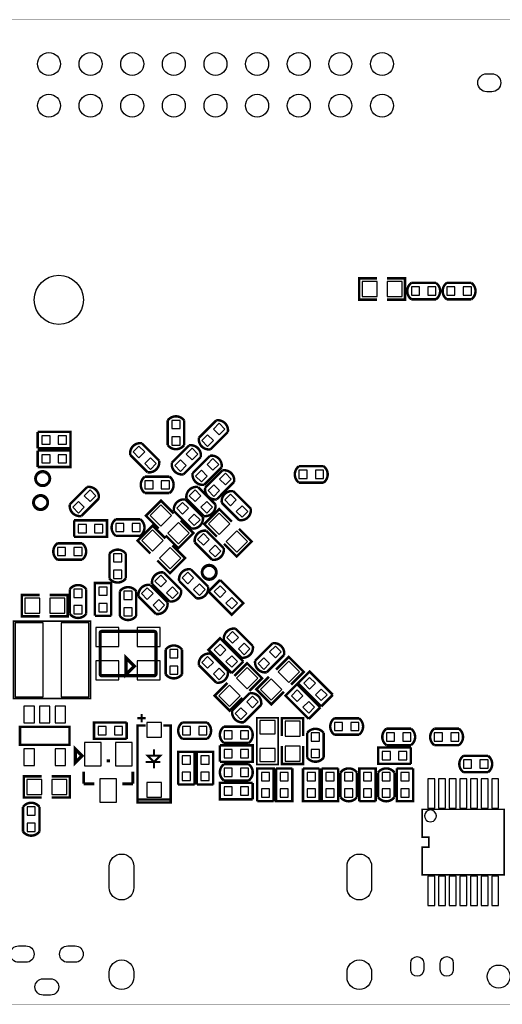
# Model space of a CAD drawing. Extents: x 393 to 4646, y 393 to 2756.
# Tile 3 of 5: x 1890 to 3049, y 393 to 2756. Entities that reach past the tile are written whole.
import ezdxf

# ---------------------------------------------------------------- set-up
doc = ezdxf.new("R2010")
doc.units = 0
doc.header["$MEASUREMENT"] = 0
for name, color, linetype in [('BG_OUTLINE', 254, 'CONTINUOUS'), ('PG_SILKSCREEN_BOTTOM', 171, 'CONTINUOUS'), ('PIN_BOTTOM', 173, 'CONTINUOUS')]:
    doc.layers.add(name, color=color, linetype=linetype)

msp = doc.modelspace()

# ---------------------------------------------------------------- linework, layer by layer
at = {"layer": 'BG_OUTLINE'}
msp.add_lwpolyline([(472.441, 393.701, 0.787, 0.787, 0), (4566.929, 393.701, 0.787, 0.787, 0.414214), (4645.669, 472.441, 0.787, 0.787, 0), (4645.669, 2677.165, 0.787, 0.787, 0.414216), (4566.929, 2755.906, 0.787, 0.787, 0), (472.441, 2755.906, 0.787, 0.787, 0.414215), (393.701, 2677.165, 0.787, 0.787, 0), (393.701, 472.441, 0.787, 0.787, 0.414214), (472.441, 393.701, 0.787, 0.787, 0)], format="xyseb", dxfattribs=at)
at = {"layer": 'PG_SILKSCREEN_BOTTOM'}
for points in [[(2748, 2084.5, 5.909, 5.909, 0), (2705, 2084.5, 5.909, 5.909, 0), (2705, 2135.5, 5.909, 5.909, 0), (2748, 2135.5, 5.909, 5.909, 0)], [(2772, 2084.5, 5.909, 5.909, 0), (2815, 2084.5, 5.909, 5.909, 0), (2815, 2135.5, 5.909, 5.909, 0), (2772, 2135.5, 5.909, 5.909, 0)], [(2830.468, 2124.681, 5.909, 5.909, 0.504935), (2830.468, 2085.319, 5.909, 5.909, 0)], [(2830.468, 2124.681, 5.909, 5.909, 0), (2889.531, 2124.681, 5.909, 5.909, 0)], [(2889.531, 2124.681, 5.909, 5.909, -0.503884), (2889.531, 2085.319, 5.909, 5.909, 0)], [(2915.468, 2124.681, 5.909, 5.909, 0.504935), (2915.468, 2085.319, 5.909, 5.909, 0)], [(2915.468, 2124.681, 5.909, 5.909, 0), (2974.531, 2124.681, 5.909, 5.909, 0)], [(2974.531, 2124.681, 5.909, 5.909, -0.503884), (2974.531, 2085.319, 5.909, 5.909, 0)], [(2889.531, 2085.319, 5.909, 5.909, 0), (2830.468, 2085.319, 5.909, 5.909, 0)], [(2974.531, 2085.319, 5.909, 5.909, 0), (2915.468, 2085.319, 5.909, 5.909, 0)], [(2245.319, 1794.531, 5.909, 5.909, -0.503897), (2284.682, 1794.531, 5.909, 5.909, 0)], [(2245.319, 1735.468, 5.909, 5.909, 0), (2245.319, 1794.531, 5.909, 5.909, 0)], [(2284.682, 1794.531, 5.909, 5.909, 0), (2284.682, 1735.468, 5.909, 5.909, 0)], [(2320.201, 1753.034, 5.909, 5.909, 0), (2361.965, 1794.798, 5.909, 5.909, 0)], [(2361.965, 1794.798, 5.909, 5.909, -0.503884), (2389.798, 1766.965, 5.909, 5.909, 0)], [(1933.13, 1727.819, 5.909, 5.909, 0), (1933.13, 1767.181, 5.909, 5.909, 0)], [(1933.13, 1767.181, 5.909, 5.909, 0), (2011.87, 1767.181, 5.909, 5.909, 0), (2011.87, 1727.819, 5.909, 5.909, 0), (1933.13, 1727.819, 5.909, 5.909, 0)], [(2320.201, 1753.034, 5.909, 5.909, 0.504928), (2348.034, 1725.201, 5.909, 5.909, 0)], [(2389.798, 1766.965, 5.909, 5.909, 0), (2348.034, 1725.201, 5.909, 5.909, 0)], [(1933.13, 1682.819, 5.909, 5.909, 0), (1933.13, 1722.181, 5.909, 5.909, 0)], [(1933.13, 1722.181, 5.909, 5.909, 0), (2011.87, 1722.181, 5.909, 5.909, 0), (2011.87, 1682.819, 5.909, 5.909, 0), (1933.13, 1682.819, 5.909, 5.909, 0)], [(2155.202, 1711.965, 5.909, 5.909, -0.503903), (2183.036, 1739.799, 5.909, 5.909, 0)], [(2183.036, 1739.799, 5.909, 5.909, 0), (2224.8, 1698.035, 5.909, 5.909, 0)], [(2245.319, 1735.468, 5.909, 5.909, 0.504947), (2284.682, 1735.468, 5.909, 5.909, 0)], [(2255.201, 1693.034, 5.909, 5.909, 0), (2296.965, 1734.798, 5.909, 5.909, 0)], [(2296.965, 1734.798, 5.909, 5.909, -0.503883), (2324.798, 1706.965, 5.909, 5.909, 0)], [(2196.966, 1670.201, 5.909, 5.909, 0), (2155.202, 1711.965, 5.909, 5.909, 0)], [(2324.798, 1706.965, 5.909, 5.909, 0), (2283.034, 1665.201, 5.909, 5.909, 0)], [(2305.202, 1668.035, 5.909, 5.909, 0), (2346.966, 1709.799, 5.909, 5.909, 0)], [(2374.799, 1681.966, 5.909, 5.909, 0.504929), (2346.966, 1709.799, 5.909, 5.909, 0)], [(2196.966, 1670.201, 5.909, 5.909, 0.504943), (2224.8, 1698.035, 5.909, 5.909, 0)], [(2255.201, 1693.034, 5.909, 5.909, 0.504929), (2283.034, 1665.201, 5.909, 5.909, 0)], [(2374.799, 1681.966, 5.909, 5.909, 0), (2333.035, 1640.202, 5.909, 5.909, 0)], [(2335.201, 1633.034, 5.909, 5.909, 0), (2376.965, 1674.798, 5.909, 5.909, 0)], [(2404.798, 1646.965, 5.909, 5.909, 0.504943), (2376.965, 1674.798, 5.909, 5.909, 0)], [(2560.468, 1684.681, 5.909, 5.909, 0.504935), (2560.468, 1645.319, 5.909, 5.909, 0)], [(2560.468, 1684.681, 5.909, 5.909, 0), (2619.531, 1684.681, 5.909, 5.909, 0)], [(2619.531, 1684.681, 5.909, 5.909, -0.503884), (2619.531, 1645.319, 5.909, 5.909, 0)], [(1945, 1673, 5, 5, 0.414209), (1927, 1655, 5, 5, 0.414213), (1945, 1637, 5, 5, 0.414218), (1963, 1655, 5, 5, 0.414214), (1945, 1673, 5, 5, 0)], [(2190.469, 1620.319, 5.909, 5.909, -0.503886), (2190.469, 1659.681, 5.909, 5.909, 0)], [(2190.469, 1659.681, 5.909, 5.909, 0), (2249.532, 1659.681, 5.909, 5.909, 0)], [(2249.532, 1620.319, 5.909, 5.909, 0.504933), (2249.532, 1659.681, 5.909, 5.909, 0)], [(2333.035, 1640.202, 5.909, 5.909, -0.503883), (2305.202, 1668.035, 5.909, 5.909, 0)], [(2010.202, 1593.035, 5.909, 5.909, 0), (2051.965, 1634.798, 5.909, 5.909, 0)], [(2051.965, 1634.798, 5.909, 5.909, -0.503884), (2079.798, 1606.965, 5.909, 5.909, 0)], [(2318.034, 1634.799, 5.909, 5.909, 0.504928), (2290.201, 1606.966, 5.909, 5.909, 0)], [(2318.034, 1634.799, 5.909, 5.909, 0), (2359.798, 1593.035, 5.909, 5.909, 0)], [(2363.034, 1605.201, 5.909, 5.909, -0.503868), (2335.201, 1633.034, 5.909, 5.909, 0)], [(2404.798, 1646.965, 5.909, 5.909, 0), (2363.034, 1605.201, 5.909, 5.909, 0)], [(2619.531, 1645.319, 5.909, 5.909, 0), (2560.468, 1645.319, 5.909, 5.909, 0)], [(1940, 1615.5, 5, 5, 0.414209), (1922, 1597.5, 5, 5, 0.414213), (1940, 1579.5, 5, 5, 0.414218), (1958, 1597.5, 5, 5, 0.414214), (1940, 1615.5, 5, 5, 0)], [(2079.798, 1606.965, 5.909, 5.909, 0), (2038.035, 1565.202, 5.909, 5.909, 0)], [(2249.532, 1620.319, 5.909, 5.909, 0), (2190.469, 1620.319, 5.909, 5.909, 0)], [(2288.034, 1604.799, 5.909, 5.909, 0.504928), (2260.201, 1576.966, 5.909, 5.909, 0)], [(2288.034, 1604.799, 5.909, 5.909, 0), (2329.798, 1563.035, 5.909, 5.909, 0)], [(2331.965, 1565.202, 5.909, 5.909, 0), (2290.201, 1606.966, 5.909, 5.909, 0)], [(2375.201, 1596.966, 5.909, 5.909, -0.503868), (2403.034, 1624.799, 5.909, 5.909, 0)], [(2403.034, 1624.799, 5.909, 5.909, 0), (2444.798, 1583.035, 5.909, 5.909, 0)], [(2010.202, 1593.035, 5.909, 5.909, 0.504957), (2038.035, 1565.202, 5.909, 5.909, 0)], [(2259.546, 1571.517, 5.909, 5.909, 0), (2229.14, 1601.922, 5.909, 5.909, 0), (2193.078, 1565.86, 5.909, 5.909, 0), (2223.483, 1535.454, 5.909, 5.909, 0)], [(2363.483, 1515.454, 5.909, 5.909, 0), (2333.078, 1545.86, 5.909, 5.909, 0), (2369.14, 1581.922, 5.909, 5.909, 0), (2399.546, 1551.517, 5.909, 5.909, 0)], [(2359.798, 1593.035, 5.909, 5.909, -0.503884), (2331.965, 1565.202, 5.909, 5.909, 0)], [(2416.965, 1555.202, 5.909, 5.909, 0), (2375.201, 1596.966, 5.909, 5.909, 0)], [(2416.965, 1555.202, 5.909, 5.909, 0.504943), (2444.798, 1583.035, 5.909, 5.909, 0)], [(2120.468, 1557.181, 5.909, 5.909, 0.504935), (2120.468, 1517.819, 5.909, 5.909, 0)], [(2120.468, 1557.181, 5.909, 5.909, 0), (2179.531, 1557.181, 5.909, 5.909, 0)], [(2179.531, 1557.181, 5.909, 5.909, -0.503884), (2179.531, 1517.819, 5.909, 5.909, 0)], [(2301.965, 1535.202, 5.909, 5.909, 0), (2260.201, 1576.966, 5.909, 5.909, 0)], [(2329.798, 1563.035, 5.909, 5.909, -0.503884), (2301.965, 1535.202, 5.909, 5.909, 0)], [(2020.63, 1515.319, 5.909, 5.909, 0), (2020.63, 1554.681, 5.909, 5.909, 0)], [(2020.63, 1554.681, 5.909, 5.909, 0), (2099.37, 1554.681, 5.909, 5.909, 0), (2099.37, 1515.319, 5.909, 5.909, 0), (2020.63, 1515.319, 5.909, 5.909, 0)], [(2203.483, 1475.454, 5.909, 5.909, 0), (2173.078, 1505.86, 5.909, 5.909, 0), (2209.14, 1541.922, 5.909, 5.909, 0), (2239.546, 1511.517, 5.909, 5.909, 0)], [(2276.517, 1554.546, 5.909, 5.909, 0), (2306.922, 1524.14, 5.909, 5.909, 0), (2270.86, 1488.078, 5.909, 5.909, 0), (2240.454, 1518.483, 5.909, 5.909, 0)], [(2380.454, 1498.483, 5.909, 5.909, 0), (2410.86, 1468.078, 5.909, 5.909, 0), (2446.922, 1504.14, 5.909, 5.909, 0), (2416.517, 1534.546, 5.909, 5.909, 0)], [(2179.531, 1517.819, 5.909, 5.909, 0), (2120.468, 1517.819, 5.909, 5.909, 0)], [(2310.202, 1501.965, 5.909, 5.909, -0.503883), (2338.035, 1529.798, 5.909, 5.909, 0)], [(2338.035, 1529.798, 5.909, 5.909, 0), (2379.799, 1488.034, 5.909, 5.909, 0)], [(1980.469, 1460.319, 5.909, 5.909, -0.503888), (1980.469, 1499.681, 5.909, 5.909, 0)], [(1980.469, 1499.681, 5.909, 5.909, 0), (2039.532, 1499.681, 5.909, 5.909, 0)], [(2039.532, 1460.319, 5.909, 5.909, 0.504932), (2039.532, 1499.681, 5.909, 5.909, 0)], [(2220.454, 1458.483, 5.909, 5.909, 0), (2250.86, 1428.078, 5.909, 5.909, 0), (2286.922, 1464.14, 5.909, 5.909, 0), (2256.517, 1494.546, 5.909, 5.909, 0)], [(2351.966, 1460.201, 5.909, 5.909, 0), (2310.202, 1501.965, 5.909, 5.909, 0)], [(2351.966, 1460.201, 5.909, 5.909, 0.504929), (2379.799, 1488.034, 5.909, 5.909, 0)], [(2144.681, 1474.532, 5.909, 5.909, 0.504933), (2105.319, 1474.532, 5.909, 5.909, 0)], [(2105.319, 1415.469, 5.909, 5.909, 0), (2105.319, 1474.532, 5.909, 5.909, 0)], [(2144.681, 1474.532, 5.909, 5.909, 0), (2144.681, 1415.469, 5.909, 5.909, 0)], [(2039.532, 1460.319, 5.909, 5.909, 0), (1980.469, 1460.319, 5.909, 5.909, 0)], [(2345, 1448, 5, 5, 0.414209), (2327, 1430, 5, 5, 0.414213), (2345, 1412, 5, 5, 0.414218), (2363, 1430, 5, 5, 0.414214), (2345, 1448, 5, 5, 0)], [(2144.681, 1415.469, 5.909, 5.909, -0.503886), (2105.319, 1415.469, 5.909, 5.909, 0)], [(2207.702, 1401.965, 5.909, 5.909, -0.503883), (2235.535, 1429.798, 5.909, 5.909, 0)], [(2235.535, 1429.798, 5.909, 5.909, 0), (2277.299, 1388.034, 5.909, 5.909, 0)], [(2300.534, 1437.299, 5.909, 5.909, 0.504929), (2272.701, 1409.466, 5.909, 5.909, 0)], [(2300.534, 1437.299, 5.909, 5.909, 0), (2342.298, 1395.535, 5.909, 5.909, 0)], [(2010.319, 1389.532, 5.909, 5.909, -0.503878), (2049.681, 1389.532, 5.909, 5.909, 0)], [(2070.319, 1325.63, 5.909, 5.909, 0), (2070.319, 1404.37, 5.909, 5.909, 0), (2109.682, 1404.37, 5.909, 5.909, 0), (2109.682, 1325.63, 5.909, 5.909, 0)], [(2169.681, 1384.532, 5.909, 5.909, 0.504932), (2130.319, 1384.532, 5.909, 5.909, 0)], [(2175.202, 1371.965, 5.909, 5.909, -0.503883), (2203.035, 1399.798, 5.909, 5.909, 0)], [(2203.035, 1399.798, 5.909, 5.909, 0), (2244.799, 1358.034, 5.909, 5.909, 0)], [(2249.466, 1360.201, 5.909, 5.909, 0), (2207.702, 1401.965, 5.909, 5.909, 0)], [(2314.465, 1367.702, 5.909, 5.909, 0), (2272.701, 1409.466, 5.909, 5.909, 0)], [(2342.298, 1395.535, 5.909, 5.909, -0.503883), (2314.465, 1367.702, 5.909, 5.909, 0)], [(2343.244, 1383.922, 5.909, 5.909, 0), (2371.078, 1411.755, 5.909, 5.909, 0)], [(2371.078, 1411.755, 5.909, 5.909, 0), (2426.755, 1356.078, 5.909, 5.909, 0), (2398.922, 1328.244, 5.909, 5.909, 0), (2343.244, 1383.922, 5.909, 5.909, 0)], [(1938, 1324.5, 5.909, 5.909, 0), (1895, 1324.5, 5.909, 5.909, 0), (1895, 1375.5, 5.909, 5.909, 0), (1938, 1375.5, 5.909, 5.909, 0)], [(1962, 1324.5, 5.909, 5.909, 0), (2005, 1324.5, 5.909, 5.909, 0), (2005, 1375.5, 5.909, 5.909, 0), (1962, 1375.5, 5.909, 5.909, 0)], [(2010.319, 1330.469, 5.909, 5.909, 0), (2010.319, 1389.532, 5.909, 5.909, 0)], [(2049.681, 1389.532, 5.909, 5.909, 0), (2049.681, 1330.469, 5.909, 5.909, 0)], [(2130.319, 1325.469, 5.909, 5.909, 0), (2130.319, 1384.532, 5.909, 5.909, 0)], [(2169.681, 1384.532, 5.909, 5.909, 0), (2169.681, 1325.469, 5.909, 5.909, 0)], [(2216.966, 1330.201, 5.909, 5.909, 0), (2175.202, 1371.965, 5.909, 5.909, 0)], [(2249.466, 1360.201, 5.909, 5.909, 0.504929), (2277.299, 1388.034, 5.909, 5.909, 0)], [(2216.966, 1330.201, 5.909, 5.909, 0.504929), (2244.799, 1358.034, 5.909, 5.909, 0)], [(2010.319, 1330.469, 5.909, 5.909, 0.504941), (2049.681, 1330.469, 5.909, 5.909, 0)], [(2109.682, 1325.63, 5.909, 5.909, 0), (2070.319, 1325.63, 5.909, 5.909, 0)], [(2169.681, 1325.469, 5.909, 5.909, -0.503888), (2130.319, 1325.469, 5.909, 5.909, 0)], [(2060.02, 1312.52, 3.937, 3.937, 0), (1874.98, 1312.52, 3.937, 3.937, 0), (1874.98, 1127.48, 3.937, 3.937, 0), (2060.02, 1127.48, 3.937, 3.937, 0), (2060.02, 1312.52, 3.937, 3.937, 0)], [(2083.071, 1185.791, 7.87, 7.87, 0), (2083.071, 1284.209, 7.87, 7.87, -0.41438), (2087.012, 1288.149, 7.87, 7.87, 0), (2212.988, 1288.149, 7.87, 7.87, -0.41438), (2216.929, 1284.209, 7.87, 7.87, 0), (2216.929, 1185.791, 7.87, 7.87, -0.414418), (2212.988, 1181.85, 7.87, 7.87, 0), (2087.012, 1181.85, 7.87, 7.87, -0.414418), (2083.071, 1185.791, 7.87, 7.87, 0)], [(2408.034, 1294.799, 5.909, 5.909, 0.504925), (2380.201, 1266.966, 5.909, 5.909, 0)], [(2408.034, 1294.799, 5.909, 5.909, 0), (2449.798, 1253.035, 5.909, 5.909, 0)], [(2240.319, 1244.532, 5.909, 5.909, -0.503878), (2279.681, 1244.532, 5.909, 5.909, 0)], [(2398.923, 1188.244, 5.909, 5.909, 0), (2343.245, 1243.922, 5.909, 5.909, 0), (2371.078, 1271.756, 5.909, 5.909, 0), (2426.757, 1216.078, 5.909, 5.909, 0)], [(2421.965, 1225.202, 5.909, 5.909, 0), (2380.201, 1266.966, 5.909, 5.909, 0)], [(2449.798, 1253.035, 5.909, 5.909, -0.503887), (2421.965, 1225.202, 5.909, 5.909, 0)], [(2455.202, 1218.035, 5.909, 5.909, 0), (2496.966, 1259.799, 5.909, 5.909, 0)], [(2524.799, 1231.966, 5.909, 5.909, 0.504924), (2496.966, 1259.799, 5.909, 5.909, 0)], [(2145, 1185, 8, 8, 0), (2145, 1225, 8, 8, 0), (2165, 1205, 8, 8, 0), (2145, 1185, 8, 8, 0)], [(2240.319, 1185.469, 5.909, 5.909, 0), (2240.319, 1244.532, 5.909, 5.909, 0)], [(2279.681, 1244.532, 5.909, 5.909, 0), (2279.681, 1185.469, 5.909, 5.909, 0)], [(2348.034, 1234.799, 5.909, 5.909, 0.504929), (2320.201, 1206.966, 5.909, 5.909, 0)], [(2348.034, 1234.799, 5.909, 5.909, 0), (2389.798, 1193.035, 5.909, 5.909, 0)], [(2524.799, 1231.966, 5.909, 5.909, 0), (2483.035, 1190.202, 5.909, 5.909, 0)], [(2541.517, 1160.454, 5.909, 5.909, 0), (2571.922, 1190.86, 5.909, 5.909, 0), (2535.86, 1226.922, 5.909, 5.909, 0), (2505.454, 1196.517, 5.909, 5.909, 0)], [(2361.965, 1165.202, 5.909, 5.909, 0), (2320.201, 1206.966, 5.909, 5.909, 0)], [(2426.757, 1216.078, 5.909, 5.909, 0), (2398.923, 1188.244, 5.909, 5.909, 0)], [(2405.454, 1181.517, 5.909, 5.909, 0), (2435.86, 1211.922, 5.909, 5.909, 0), (2471.922, 1175.86, 5.909, 5.909, 0), (2441.517, 1145.454, 5.909, 5.909, 0)], [(2483.035, 1190.202, 5.909, 5.909, -0.503887), (2455.202, 1218.035, 5.909, 5.909, 0)], [(2240.319, 1185.469, 5.909, 5.909, 0.504941), (2279.681, 1185.469, 5.909, 5.909, 0)], [(2389.798, 1193.035, 5.909, 5.909, -0.503883), (2361.965, 1165.202, 5.909, 5.909, 0)], [(2524.546, 1143.483, 5.909, 5.909, 0), (2494.14, 1113.078, 5.909, 5.909, 0), (2458.078, 1149.14, 5.909, 5.909, 0), (2488.483, 1179.546, 5.909, 5.909, 0)], [(2613.922, 1108.245, 5.909, 5.909, 0), (2558.245, 1163.922, 5.909, 5.909, 0), (2586.078, 1191.755, 5.909, 5.909, 0), (2641.755, 1136.078, 5.909, 5.909, 0)], [(2388.483, 1164.546, 5.909, 5.909, 0), (2358.078, 1134.14, 5.909, 5.909, 0), (2394.14, 1098.078, 5.909, 5.909, 0), (2424.546, 1128.483, 5.909, 5.909, 0)], [(2583.922, 1078.245, 5.909, 5.909, 0), (2528.245, 1133.922, 5.909, 5.909, 0), (2556.078, 1161.756, 5.909, 5.909, 0), (2611.756, 1106.078, 5.909, 5.909, 0)], [(2400.201, 1098.034, 5.909, 5.909, 0), (2441.965, 1139.798, 5.909, 5.909, 0)], [(2441.965, 1139.798, 5.909, 5.909, -0.503887), (2469.798, 1111.965, 5.909, 5.909, 0)], [(2641.755, 1136.078, 5.909, 5.909, 0), (2613.922, 1108.245, 5.909, 5.909, 0)], [(2469.798, 1111.965, 5.909, 5.909, 0), (2428.034, 1070.201, 5.909, 5.909, 0)], [(2182.5, 1090, 5, 5, 0), (2182.5, 1070, 5, 5, 0)], [(2182.5, 1090, 5, 5, 0), (2182.5, 1070, 5, 5, 0)], [(2400.201, 1098.034, 5.909, 5.909, 0.504925), (2428.034, 1070.201, 5.909, 5.909, 0)], [(2611.756, 1106.078, 5.909, 5.909, 0), (2583.922, 1078.245, 5.909, 5.909, 0)], [(2146.87, 1030.319, 5.909, 5.909, 0), (2068.13, 1030.319, 5.909, 5.909, 0), (2068.13, 1069.681, 5.909, 5.909, 0), (2146.87, 1069.681, 5.909, 5.909, 0)], [(2146.87, 1069.681, 5.909, 5.909, 0), (2146.87, 1030.319, 5.909, 5.909, 0)], [(2192.5, 1062.5, 5.906, 5.906, 0), (2172.5, 1062.5, 5.906, 5.906, 0), (2172.5, 877.5, 5.906, 5.906, 0), (2252.5, 877.5, 5.906, 5.906, 0), (2252.5, 1062.5, 5.906, 5.906, 0), (2235, 1062.5, 5.906, 5.906, 0)], [(2172.5, 1080, 5, 5, 0), (2192.5, 1080, 5, 5, 0)], [(2172.5, 1080, 5, 5, 0), (2192.5, 1080, 5, 5, 0)], [(2280.468, 1069.681, 5.909, 5.909, 0.504935), (2280.468, 1030.319, 5.909, 5.909, 0)], [(2280.468, 1069.681, 5.909, 5.909, 0), (2339.531, 1069.681, 5.909, 5.909, 0)], [(2339.531, 1069.681, 5.909, 5.909, -0.503884), (2339.531, 1030.319, 5.909, 5.909, 0)], [(2510.591, 968.898, 3.937, 3.937, 0), (2510.591, 1081.102, 3.937, 3.937, 0), (2459.409, 1081.102, 3.937, 3.937, 0), (2459.409, 968.898, 3.937, 3.937, 0), (2510.591, 968.898, 3.937, 3.937, 0)], [(2519.5, 1037, 5.909, 5.909, 0), (2519.5, 1080, 5.909, 5.909, 0), (2570.5, 1080, 5.909, 5.909, 0), (2570.5, 1037, 5.909, 5.909, 0)], [(2645.468, 1040.319, 5.909, 5.909, -0.503876), (2645.468, 1079.681, 5.909, 5.909, 0)], [(2645.468, 1079.681, 5.909, 5.909, 0), (2704.531, 1079.681, 5.909, 5.909, 0)], [(2704.531, 1040.319, 5.909, 5.909, 0.504944), (2704.531, 1079.681, 5.909, 5.909, 0)], [(1890.5, 1059, 5.906, 5.906, 0), (1890.5, 1016, 5.906, 5.906, 0), (2009.5, 1016, 5.906, 5.906, 0), (2009.5, 1059, 5.906, 5.906, 0), (1890.5, 1059, 5.906, 5.906, 0)], [(2380.469, 1059.681, 5.909, 5.909, 0.504941), (2380.469, 1020.319, 5.909, 5.909, 0)], [(2380.469, 1059.681, 5.909, 5.909, 0), (2439.531, 1059.681, 5.909, 5.909, 0)], [(2439.531, 1059.681, 5.909, 5.909, -0.503898), (2439.531, 1020.319, 5.909, 5.909, 0)], [(2580.319, 1044.531, 5.909, 5.909, -0.503898), (2619.681, 1044.531, 5.909, 5.909, 0)], [(2580.319, 985.469, 5.909, 5.909, 0), (2580.319, 1044.531, 5.909, 5.909, 0)], [(2619.681, 1044.531, 5.909, 5.909, 0), (2619.681, 985.469, 5.909, 5.909, 0)], [(2704.531, 1040.319, 5.909, 5.909, 0), (2645.468, 1040.319, 5.909, 5.909, 0)], [(2770.468, 1054.681, 5.909, 5.909, 0.504935), (2770.468, 1015.319, 5.909, 5.909, 0)], [(2770.468, 1054.681, 5.909, 5.909, 0), (2829.531, 1054.681, 5.909, 5.909, 0)], [(2829.531, 1054.681, 5.909, 5.909, -0.503884), (2829.531, 1015.319, 5.909, 5.909, 0)], [(2885.469, 1015.319, 5.909, 5.909, -0.503884), (2885.469, 1054.681, 5.909, 5.909, 0)], [(2885.469, 1054.681, 5.909, 5.909, 0), (2944.532, 1054.681, 5.909, 5.909, 0)], [(2944.532, 1015.319, 5.909, 5.909, 0.504935), (2944.532, 1054.681, 5.909, 5.909, 0)], [(2339.531, 1030.319, 5.909, 5.909, 0), (2280.468, 1030.319, 5.909, 5.909, 0)], [(2370.63, 975.319, 5.909, 5.909, 0), (2370.63, 1014.681, 5.909, 5.909, 0)], [(2370.63, 1014.681, 5.909, 5.909, 0), (2449.37, 1014.681, 5.909, 5.909, 0), (2449.37, 975.319, 5.909, 5.909, 0), (2370.63, 975.319, 5.909, 5.909, 0)], [(2439.531, 1020.319, 5.909, 5.909, 0), (2380.469, 1020.319, 5.909, 5.909, 0)], [(2829.531, 1015.319, 5.909, 5.909, 0), (2770.468, 1015.319, 5.909, 5.909, 0)], [(2944.532, 1015.319, 5.909, 5.909, 0), (2885.469, 1015.319, 5.909, 5.909, 0)], [(2039.512, 989.37, 7.87, 7.87, 0), (2023.76, 973.618, 7.87, 7.87, 0), (2023.76, 1005.118, 7.87, 7.87, 0), (2039.512, 989.37, 7.87, 7.87, 0)], [(2212.5, 975, 5, 5, 0), (2197.5, 990, 5, 5, 0), (2227.5, 990, 5, 5, 0), (2212.5, 975, 5, 5, 0)], [(2212.5, 990, 5, 5, 0), (2212.5, 1005, 5, 5, 0)], [(2270.319, 920.63, 5.909, 5.909, 0), (2270.319, 999.37, 5.909, 5.909, 0), (2309.681, 999.37, 5.909, 5.909, 0), (2309.681, 920.63, 5.909, 5.909, 0)], [(2315.319, 920.63, 5.909, 5.909, 0), (2315.319, 999.37, 5.909, 5.909, 0), (2354.681, 999.37, 5.909, 5.909, 0), (2354.681, 920.63, 5.909, 5.909, 0)], [(2519.5, 1013, 5.909, 5.909, 0), (2519.5, 970, 5.909, 5.909, 0), (2570.5, 970, 5.909, 5.909, 0), (2570.5, 1013, 5.909, 5.909, 0)], [(2829.37, 970.319, 5.909, 5.909, 0), (2750.63, 970.319, 5.909, 5.909, 0), (2750.63, 1009.681, 5.909, 5.909, 0), (2829.37, 1009.681, 5.909, 5.909, 0)], [(2829.37, 1009.681, 5.909, 5.909, 0), (2829.37, 970.319, 5.909, 5.909, 0)], [(2955.469, 989.681, 5.909, 5.909, 0.504941), (2955.469, 950.319, 5.909, 5.909, 0)], [(2955.469, 989.681, 5.909, 5.909, 0), (3014.531, 989.681, 5.909, 5.909, 0)], [(3014.531, 989.681, 5.909, 5.909, -0.503898), (3014.531, 950.319, 5.909, 5.909, 0)], [(2098.598, 977.559, 7, 7, 0), (2106.402, 977.559, 7, 7, 0)], [(2192.5, 975, 5, 5, 0), (2227.5, 975, 5, 5, 0)], [(2212.5, 975, 5, 5, 0), (2212.5, 960, 5, 5, 0)], [(2380.469, 969.681, 5.909, 5.909, 0.504941), (2380.469, 930.319, 5.909, 5.909, 0)], [(2380.469, 969.681, 5.909, 5.909, 0), (2439.531, 969.681, 5.909, 5.909, 0)], [(2439.531, 969.681, 5.909, 5.909, -0.503898), (2439.531, 930.319, 5.909, 5.909, 0)], [(2580.319, 985.469, 5.909, 5.909, 0.504941), (2619.681, 985.469, 5.909, 5.909, 0)], [(2043.441, 951.909, 7, 7, 0), (2043.441, 922.441, 7, 7, 0)], [(2161.559, 922.441, 7, 7, 0), (2161.559, 951.909, 7, 7, 0)], [(2460.319, 880.63, 5.909, 5.909, 0), (2460.319, 959.37, 5.909, 5.909, 0), (2499.681, 959.37, 5.909, 5.909, 0), (2499.681, 880.63, 5.909, 5.909, 0)], [(2505.319, 959.37, 5.909, 5.909, 0), (2544.681, 959.37, 5.909, 5.909, 0)], [(2544.681, 959.37, 5.909, 5.909, 0), (2544.681, 880.63, 5.909, 5.909, 0), (2505.319, 880.63, 5.909, 5.909, 0), (2505.319, 959.37, 5.909, 5.909, 0)], [(2570.319, 959.37, 5.909, 5.909, 0), (2609.681, 959.37, 5.909, 5.909, 0)], [(2609.681, 959.37, 5.909, 5.909, 0), (2609.681, 880.63, 5.909, 5.909, 0), (2570.319, 880.63, 5.909, 5.909, 0), (2570.319, 959.37, 5.909, 5.909, 0)], [(2615.319, 959.37, 5.909, 5.909, 0), (2654.681, 959.37, 5.909, 5.909, 0)], [(2654.681, 959.37, 5.909, 5.909, 0), (2654.681, 880.63, 5.909, 5.909, 0), (2615.319, 880.63, 5.909, 5.909, 0), (2615.319, 959.37, 5.909, 5.909, 0)], [(2660.319, 949.531, 5.909, 5.909, -0.503898), (2699.681, 949.531, 5.909, 5.909, 0)], [(2660.319, 890.469, 5.909, 5.909, 0), (2660.319, 949.531, 5.909, 5.909, 0)], [(2699.681, 949.531, 5.909, 5.909, 0), (2699.681, 890.469, 5.909, 5.909, 0)], [(2705.319, 880.63, 5.909, 5.909, 0), (2705.319, 959.37, 5.909, 5.909, 0), (2744.681, 959.37, 5.909, 5.909, 0), (2744.681, 880.63, 5.909, 5.909, 0)], [(2750.319, 949.531, 5.909, 5.909, -0.503898), (2789.681, 949.531, 5.909, 5.909, 0)], [(2750.319, 890.469, 5.909, 5.909, 0), (2750.319, 949.531, 5.909, 5.909, 0)], [(2789.681, 949.531, 5.909, 5.909, 0), (2789.681, 890.469, 5.909, 5.909, 0)], [(2795.319, 959.37, 5.909, 5.909, 0), (2834.681, 959.37, 5.909, 5.909, 0)], [(2834.681, 959.37, 5.909, 5.909, 0), (2834.681, 880.63, 5.909, 5.909, 0), (2795.319, 880.63, 5.909, 5.909, 0), (2795.319, 959.37, 5.909, 5.909, 0)], [(3014.531, 950.319, 5.909, 5.909, 0), (2955.469, 950.319, 5.909, 5.909, 0)], [(1943, 940.5, 5.909, 5.909, 0), (1900, 940.5, 5.909, 5.909, 0), (1900, 889.5, 5.909, 5.909, 0), (1943, 889.5, 5.909, 5.909, 0)], [(1967, 940.5, 5.909, 5.909, 0), (2010, 940.5, 5.909, 5.909, 0), (2010, 889.5, 5.909, 5.909, 0), (1967, 889.5, 5.909, 5.909, 0)], [(2043.441, 922.441, 7, 7, 0), (2069, 922.441, 7, 7, 0)], [(2136, 922.441, 7, 7, 0), (2161.559, 922.441, 7, 7, 0)], [(2309.681, 920.63, 5.909, 5.909, 0), (2270.319, 920.63, 5.909, 5.909, 0)], [(2354.681, 920.63, 5.909, 5.909, 0), (2315.319, 920.63, 5.909, 5.909, 0)], [(2449.37, 885.319, 5.909, 5.909, 0), (2370.63, 885.319, 5.909, 5.909, 0), (2370.63, 924.681, 5.909, 5.909, 0), (2449.37, 924.681, 5.909, 5.909, 0)], [(2439.531, 930.319, 5.909, 5.909, 0), (2380.469, 930.319, 5.909, 5.909, 0)], [(2449.37, 924.681, 5.909, 5.909, 0), (2449.37, 885.319, 5.909, 5.909, 0)], [(1897.819, 867.031, 5.909, 5.909, -0.503898), (1937.181, 867.031, 5.909, 5.909, 0)], [(2172.5, 885, 5.906, 5.906, 0), (2252.5, 885, 5.906, 5.906, 0)], [(2499.681, 880.63, 5.909, 5.909, 0), (2460.319, 880.63, 5.909, 5.909, 0)], [(2660.319, 890.469, 5.909, 5.909, 0.504941), (2699.681, 890.469, 5.909, 5.909, 0)], [(2744.681, 880.63, 5.909, 5.909, 0), (2705.319, 880.63, 5.909, 5.909, 0)], [(2750.319, 890.469, 5.909, 5.909, 0.504941), (2789.681, 890.469, 5.909, 5.909, 0)], [(1897.819, 807.969, 5.909, 5.909, 0), (1897.819, 867.031, 5.909, 5.909, 0)], [(1937.181, 867.031, 5.909, 5.909, 0), (1937.181, 807.969, 5.909, 5.909, 0)], [(2856.575, 703.76, 3.937, 3.937, 0), (3053.425, 703.76, 3.937, 3.937, 0), (3053.425, 861.24, 3.937, 3.937, 0), (2856.575, 861.24, 3.937, 3.937, 0), (2856.575, 794.311, 3.937, 3.937, 0), (2872.323, 794.311, 3.937, 3.937, 0), (2872.323, 770.689, 3.937, 3.937, 0), (2856.575, 770.689, 3.937, 3.937, 0), (2856.575, 703.76, 3.937, 3.937, 0)], [(1897.819, 807.969, 5.909, 5.909, 0.504941), (1937.181, 807.969, 5.909, 5.909, 0)]]:
    msp.add_lwpolyline(points, format="xyseb", dxfattribs=at)
msp.add_lwpolyline([(2890.457, 845.492, 1), (2862.062685, 845.492252, 1)], format="xyb", close=True, dxfattribs=at)
at = {"layer": 'PIN_BOTTOM'}
for points in [[(3011.5945, 2626.6535), (3023.4055, 2626.6535, -1), (3023.4055, 2583.3465), (3011.5945, 2583.3465, -1)], [(2164.0945, 724.4885), (2164.0945, 673.3075, -1), (2105.0395, 673.3075), (2105.0395, 724.4885, -1)], [(2734.9605, 724.4885), (2734.9605, 673.3075, -1), (2675.9055, 673.3075), (2675.9055, 724.4885, -1)], [(1904.8035, 494.055), (1887.0865, 494.055, -1), (1887.0865, 533.425), (1904.8035, 533.425, -1)], [(2022.9135, 494.055), (2005.1965, 494.055, -1), (2005.1965, 533.425), (2022.9135, 533.425, -1)], [(2164.0945, 470.1575), (2164.0945, 458.3465, -1), (2105.0395, 458.3465), (2105.0395, 470.1575, -1)], [(2734.9605, 470.1575), (2734.9605, 458.3465, -1), (2675.9055, 458.3465), (2675.9055, 470.1575, -1)], [(2828.819, 476.378), (2828.819, 492.126, -1), (2860.315, 492.126), (2860.315, 476.378, -1)], [(2899.685, 476.378), (2899.685, 492.126, -1), (2931.181, 492.126), (2931.181, 476.378, -1)], [(1963.8585, 415.315), (1946.1415, 415.315, -1), (1946.1415, 454.685), (1963.8585, 454.685, -1)]]:
    msp.add_lwpolyline(points, format="xyb", close=True, dxfattribs=at)
for points in [[(2748, 2128), (2712, 2128), (2712, 2092), (2748, 2092)], [(2808, 2128), (2772, 2128), (2772, 2092), (2808, 2092)], [(2850.162, 2095.157), (2850.162, 2114.842), (2830.477, 2114.842), (2830.477, 2095.157)], [(2889.524, 2095.157), (2889.524, 2114.842), (2869.839, 2114.842), (2869.839, 2095.157)], [(2935.162, 2095.157), (2935.162, 2114.842), (2915.477, 2114.842), (2915.477, 2095.157)], [(2974.524, 2095.157), (2974.524, 2114.842), (2954.839, 2114.842), (2954.839, 2095.157)], [(2274.8425, 1794.5235), (2255.1575, 1794.5235), (2255.1575, 1774.8385), (2274.8425, 1774.8385)], [(2382.836397, 1773.917), (2368.917, 1787.836397), (2354.997603, 1773.917), (2368.917, 1759.997603)], [(1942.9765, 1757.3425), (1942.9765, 1737.6575), (1962.6615, 1737.6575), (1962.6615, 1757.3425)], [(1982.3385, 1757.3425), (1982.3385, 1737.6575), (2002.0235, 1737.6575), (2002.0235, 1757.3425)], [(2274.8425, 1755.1615), (2255.1575, 1755.1615), (2255.1575, 1735.4765), (2274.8425, 1735.4765)], [(2355.002397, 1746.083), (2341.083, 1760.002397), (2327.163603, 1746.083), (2341.083, 1732.163603)], [(2176.083, 1732.836397), (2162.163603, 1718.917), (2176.083, 1704.997603), (2190.002397, 1718.917)], [(2317.836397, 1713.917), (2303.917, 1727.836397), (2289.997603, 1713.917), (2303.917, 1699.997603)], [(1942.9765, 1712.3425), (1942.9765, 1692.6575), (1962.6615, 1692.6575), (1962.6615, 1712.3425)], [(1982.3385, 1712.3425), (1982.3385, 1692.6575), (2002.0235, 1692.6575), (2002.0235, 1712.3425)], [(2203.917, 1705.002397), (2189.997603, 1691.083), (2203.917, 1677.163603), (2217.836397, 1691.083)], [(2339.997603, 1688.917), (2353.917, 1674.997603), (2367.836397, 1688.917), (2353.917, 1702.836397)], [(2290.002397, 1686.083), (2276.083, 1700.002397), (2262.163603, 1686.083), (2276.083, 1672.163603)], [(2312.163603, 1661.083), (2326.083, 1647.163603), (2340.002397, 1661.083), (2326.083, 1675.002397)], [(2369.997603, 1653.917), (2383.917, 1639.997603), (2397.836397, 1653.917), (2383.917, 1667.836397)], [(2580.162, 1655.157), (2580.162, 1674.842), (2560.477, 1674.842), (2560.477, 1655.157)], [(2619.524, 1655.157), (2619.524, 1674.842), (2599.839, 1674.842), (2599.839, 1655.157)], [(2190.4765, 1649.8425), (2190.4765, 1630.1575), (2210.1615, 1630.1575), (2210.1615, 1649.8425)], [(2229.8385, 1649.8425), (2229.8385, 1630.1575), (2249.5235, 1630.1575), (2249.5235, 1649.8425)], [(2342.163603, 1626.083), (2356.083, 1612.163603), (2370.002397, 1626.083), (2356.083, 1640.002397)], [(2072.836397, 1613.917), (2058.917, 1627.836397), (2044.997603, 1613.917), (2058.917, 1599.997603)], [(2311.083, 1599.997603), (2325.002397, 1613.917), (2311.083, 1627.836397), (2297.163603, 1613.917)], [(2396.083, 1617.836397), (2382.163603, 1603.917), (2396.083, 1589.997603), (2410.002397, 1603.917)], [(2045.002397, 1586.083), (2031.083, 1600.002397), (2017.163603, 1586.083), (2031.083, 1572.163603)], [(2203.331156, 1566.213), (2228.787, 1540.757156), (2254.242844, 1566.213), (2228.787, 1591.668844)], [(2281.083, 1569.997603), (2295.002397, 1583.917), (2281.083, 1597.836397), (2267.163603, 1583.917)], [(2338.917, 1572.163603), (2352.836397, 1586.083), (2338.917, 1600.002397), (2324.997603, 1586.083)], [(2423.917, 1590.002397), (2409.997603, 1576.083), (2423.917, 1562.163603), (2437.836397, 1576.083)], [(2308.917, 1542.163603), (2322.836397, 1556.083), (2308.917, 1570.002397), (2294.997603, 1556.083)], [(2394.242844, 1546.213), (2368.787, 1571.668844), (2343.331156, 1546.213), (2368.787, 1520.757156)], [(2030.4765, 1544.8425), (2030.4765, 1525.1575), (2050.1615, 1525.1575), (2050.1615, 1544.8425)], [(2069.8385, 1544.8425), (2069.8385, 1525.1575), (2089.5235, 1525.1575), (2089.5235, 1544.8425)], [(2140.162, 1527.657), (2140.162, 1547.342), (2120.477, 1547.342), (2120.477, 1527.657)], [(2179.524, 1527.657), (2179.524, 1547.342), (2159.839, 1547.342), (2159.839, 1527.657)], [(2245.757156, 1523.787), (2271.213, 1498.331156), (2296.668844, 1523.787), (2271.213, 1549.242844)], [(2234.242844, 1506.213), (2208.787, 1531.668844), (2183.331156, 1506.213), (2208.787, 1480.757156)], [(2331.083, 1522.836397), (2317.163603, 1508.917), (2331.083, 1494.997603), (2345.002397, 1508.917)], [(2436.668844, 1503.787), (2411.213, 1529.242844), (2385.757156, 1503.787), (2411.213, 1478.331156)], [(1980.4765, 1489.8425), (1980.4765, 1470.1575), (2000.1615, 1470.1575), (2000.1615, 1489.8425)], [(2019.8385, 1489.8425), (2019.8385, 1470.1575), (2039.5235, 1470.1575), (2039.5235, 1489.8425)], [(2276.668844, 1463.787), (2251.213, 1489.242844), (2225.757156, 1463.787), (2251.213, 1438.331156)], [(2358.917, 1495.002397), (2344.997603, 1481.083), (2358.917, 1467.163603), (2372.836397, 1481.083)], [(2115.1575, 1454.8385), (2134.8425, 1454.8385), (2134.8425, 1474.5235), (2115.1575, 1474.5235)], [(2115.1575, 1415.4765), (2134.8425, 1415.4765), (2134.8425, 1435.1615), (2115.1575, 1435.1615)], [(2228.583, 1422.836397), (2214.663603, 1408.917), (2228.583, 1394.997603), (2242.502397, 1408.917)], [(2293.583, 1402.497603), (2307.502397, 1416.417), (2293.583, 1430.336397), (2279.663603, 1416.417)], [(2080.1575, 1374.8385), (2099.8425, 1374.8385), (2099.8425, 1394.5235), (2080.1575, 1394.5235)], [(2256.417, 1395.002397), (2242.497603, 1381.083), (2256.417, 1367.163603), (2270.336397, 1381.083)], [(2321.417, 1374.663603), (2335.336397, 1388.583), (2321.417, 1402.502397), (2307.497603, 1388.583)], [(2371.083, 1397.836397), (2357.163603, 1383.917), (2371.083, 1369.997603), (2385.002397, 1383.917)], [(2039.8425, 1389.5235), (2020.1575, 1389.5235), (2020.1575, 1369.8385), (2039.8425, 1369.8385)], [(2140.1575, 1364.8385), (2159.8425, 1364.8385), (2159.8425, 1384.5235), (2140.1575, 1384.5235)], [(2196.083, 1392.836397), (2182.163603, 1378.917), (2196.083, 1364.997603), (2210.002397, 1378.917)], [(1938, 1368), (1902, 1368), (1902, 1332), (1938, 1332)], [(1998, 1368), (1962, 1368), (1962, 1332), (1998, 1332)], [(2039.8425, 1350.1615), (2020.1575, 1350.1615), (2020.1575, 1330.4765), (2039.8425, 1330.4765)], [(2080.1575, 1335.4765), (2099.8425, 1335.4765), (2099.8425, 1355.1615), (2080.1575, 1355.1615)], [(2223.917, 1365.002397), (2209.997603, 1351.083), (2223.917, 1337.163603), (2237.836397, 1351.083)], [(2398.917, 1370.002397), (2384.997603, 1356.083), (2398.917, 1342.163603), (2412.836397, 1356.083)], [(2140.1575, 1325.4765), (2159.8425, 1325.4765), (2159.8425, 1345.1615), (2140.1575, 1345.1615)], [(1945.847, 1131.417), (1945.847, 1308.582), (1878.918, 1308.582), (1878.918, 1131.417)], [(2056.083, 1131.417), (2056.083, 1308.582), (1989.154, 1308.582), (1989.154, 1131.417)], [(2072.642, 1252.323), (2127.76, 1252.323), (2127.76, 1297.599), (2072.642, 1297.599)], [(2172.24, 1252.323), (2227.358, 1252.323), (2227.358, 1297.599), (2172.24, 1297.599)], [(2401.083, 1259.997603), (2415.002397, 1273.917), (2401.083, 1287.836397), (2387.163603, 1273.917)], [(2371.083, 1229.997603), (2385.002397, 1243.917), (2371.083, 1257.836397), (2357.163603, 1243.917)], [(2428.917, 1232.163603), (2442.836397, 1246.083), (2428.917, 1260.002397), (2414.997603, 1246.083)], [(2489.997603, 1238.917), (2503.917, 1224.997603), (2517.836397, 1238.917), (2503.917, 1252.836397)], [(2269.8425, 1244.5235), (2250.1575, 1244.5235), (2250.1575, 1224.8385), (2269.8425, 1224.8385)], [(2398.917, 1202.163603), (2412.836397, 1216.083), (2398.917, 1230.002397), (2384.997603, 1216.083)], [(2072.642, 1172.401), (2127.76, 1172.401), (2127.76, 1217.677), (2072.642, 1217.677)], [(2172.24, 1172.401), (2227.358, 1172.401), (2227.358, 1217.677), (2172.24, 1217.677)], [(2269.8425, 1205.1615), (2250.1575, 1205.1615), (2250.1575, 1185.4765), (2269.8425, 1185.4765)], [(2341.083, 1199.997603), (2355.002397, 1213.917), (2341.083, 1227.836397), (2327.163603, 1213.917)], [(2462.163603, 1211.083), (2476.083, 1197.163603), (2490.002397, 1211.083), (2476.083, 1225.002397)], [(2536.213, 1216.668844), (2510.757156, 1191.213), (2536.213, 1165.757156), (2561.668844, 1191.213)], [(2368.917, 1172.163603), (2382.836397, 1186.083), (2368.917, 1200.002397), (2354.997603, 1186.083)], [(2436.213, 1150.757156), (2461.668844, 1176.213), (2436.213, 1201.668844), (2410.757156, 1176.213)], [(2393.787, 1108.331156), (2419.242844, 1133.787), (2393.787, 1159.242844), (2368.331156, 1133.787)], [(2493.787, 1174.242844), (2468.331156, 1148.787), (2493.787, 1123.331156), (2519.242844, 1148.787)], [(2586.083, 1149.997603), (2600.002397, 1163.917), (2586.083, 1177.836397), (2572.163603, 1163.917)], [(2556.083, 1119.997603), (2570.002397, 1133.917), (2556.083, 1147.836397), (2542.163603, 1133.917)], [(2613.917, 1122.163603), (2627.836397, 1136.083), (2613.917, 1150.002397), (2599.997603, 1136.083)], [(2462.836397, 1118.917), (2448.917, 1132.836397), (2434.997603, 1118.917), (2448.917, 1104.997603)], [(2583.917, 1092.163603), (2597.836397, 1106.083), (2583.917, 1120.002397), (2569.997603, 1106.083)], [(1925.098, 1108.681), (1900.098, 1108.681), (1900.098, 1068.681), (1925.098, 1068.681)], [(1962.5, 1108.681), (1937.5, 1108.681), (1937.5, 1068.681), (1962.5, 1068.681)], [(1999.902, 1108.681), (1974.902, 1108.681), (1974.902, 1068.681), (1999.902, 1068.681)], [(2435.002397, 1091.083), (2421.083, 1105.002397), (2407.163603, 1091.083), (2421.083, 1077.163603)], [(2230, 1034.5), (2230, 1069.5), (2195, 1069.5), (2195, 1034.5)], [(2466.299, 1042.717), (2503.701, 1042.717), (2503.701, 1074.213), (2466.299, 1074.213)], [(2563, 1037), (2563, 1073), (2527, 1073), (2527, 1037)], [(2645.4765, 1069.8425), (2645.4765, 1050.1575), (2665.1615, 1050.1575), (2665.1615, 1069.8425)], [(2684.8385, 1069.8425), (2684.8385, 1050.1575), (2704.5235, 1050.1575), (2704.5235, 1069.8425)], [(2097.662, 1040.157), (2097.662, 1059.842), (2077.977, 1059.842), (2077.977, 1040.157)], [(2137.024, 1040.157), (2137.024, 1059.842), (2117.339, 1059.842), (2117.339, 1040.157)], [(2300.162, 1040.157), (2300.162, 1059.842), (2280.477, 1059.842), (2280.477, 1040.157)], [(2339.524, 1040.157), (2339.524, 1059.842), (2319.839, 1059.842), (2319.839, 1040.157)], [(2400.162, 1030.157), (2400.162, 1049.842), (2380.477, 1049.842), (2380.477, 1030.157)], [(2439.524, 1030.157), (2439.524, 1049.842), (2419.839, 1049.842), (2419.839, 1030.157)], [(2609.8425, 1044.5235), (2590.1575, 1044.5235), (2590.1575, 1024.8385), (2609.8425, 1024.8385)], [(2790.162, 1025.157), (2790.162, 1044.842), (2770.477, 1044.842), (2770.477, 1025.157)], [(2829.524, 1025.157), (2829.524, 1044.842), (2809.839, 1044.842), (2809.839, 1025.157)], [(2885.4765, 1044.8425), (2885.4765, 1025.1575), (2905.1615, 1025.1575), (2905.1615, 1044.8425)], [(2924.8385, 1044.8425), (2924.8385, 1025.1575), (2944.5235, 1025.1575), (2944.5235, 1044.8425)], [(2045.098, 1021.311), (2045.098, 965.311), (2085.098, 965.311), (2085.098, 1021.311)], [(2119.902, 1021.311), (2119.902, 965.311), (2159.902, 965.311), (2159.902, 1021.311)], [(1925.098, 1006.319), (1900.098, 1006.319), (1900.098, 966.319), (1925.098, 966.319)], [(1999.902, 1006.319), (1974.902, 1006.319), (1974.902, 966.319), (1999.902, 966.319)], [(2380.4765, 1004.8425), (2380.4765, 985.1575), (2400.1615, 985.1575), (2400.1615, 1004.8425)], [(2419.8385, 1004.8425), (2419.8385, 985.1575), (2439.5235, 985.1575), (2439.5235, 1004.8425)], [(2466.299, 975.787), (2503.701, 975.787), (2503.701, 1007.283), (2466.299, 1007.283)], [(2563, 977), (2563, 1013), (2527, 1013), (2527, 977)], [(2609.8425, 1005.1615), (2590.1575, 1005.1615), (2590.1575, 985.4765), (2609.8425, 985.4765)], [(2780.162, 980.157), (2780.162, 999.842), (2760.477, 999.842), (2760.477, 980.157)], [(2819.524, 980.157), (2819.524, 999.842), (2799.839, 999.842), (2799.839, 980.157)], [(2280.1575, 969.8385), (2299.8425, 969.8385), (2299.8425, 989.5235), (2280.1575, 989.5235)], [(2325.1575, 969.8385), (2344.8425, 969.8385), (2344.8425, 989.5235), (2325.1575, 989.5235)], [(2975.162, 960.157), (2975.162, 979.842), (2955.477, 979.842), (2955.477, 960.157)], [(3014.524, 960.157), (3014.524, 979.842), (2994.839, 979.842), (2994.839, 960.157)], [(2280.1575, 930.4765), (2299.8425, 930.4765), (2299.8425, 950.1615), (2280.1575, 950.1615)], [(2325.1575, 930.4765), (2344.8425, 930.4765), (2344.8425, 950.1615), (2325.1575, 950.1615)], [(2400.162, 940.157), (2400.162, 959.842), (2380.477, 959.842), (2380.477, 940.157)], [(2439.524, 940.157), (2439.524, 959.842), (2419.839, 959.842), (2419.839, 940.157)], [(2470.1575, 929.8385), (2489.8425, 929.8385), (2489.8425, 949.5235), (2470.1575, 949.5235)], [(2534.8425, 949.5235), (2515.1575, 949.5235), (2515.1575, 929.8385), (2534.8425, 929.8385)], [(2599.8425, 949.5235), (2580.1575, 949.5235), (2580.1575, 929.8385), (2599.8425, 929.8385)], [(2644.8425, 949.5235), (2625.1575, 949.5235), (2625.1575, 929.8385), (2644.8425, 929.8385)], [(2689.8425, 949.5235), (2670.1575, 949.5235), (2670.1575, 929.8385), (2689.8425, 929.8385)], [(2715.1575, 929.8385), (2734.8425, 929.8385), (2734.8425, 949.5235), (2715.1575, 949.5235)], [(2779.8425, 949.5235), (2760.1575, 949.5235), (2760.1575, 929.8385), (2779.8425, 929.8385)], [(2824.8425, 949.5235), (2805.1575, 949.5235), (2805.1575, 929.8385), (2824.8425, 929.8385)], [(1907, 897), (1943, 897), (1943, 933), (1907, 933)], [(1967, 897), (2003, 897), (2003, 933), (1967, 933)], [(2082.5, 934.689), (2082.5, 878.689), (2122.5, 878.689), (2122.5, 934.689)], [(2230, 890.5), (2230, 925.5), (2195, 925.5), (2195, 890.5)], [(2869.9605, 934.4685), (2869.9605, 864.3895), (2886.4955, 864.3895), (2886.4955, 934.4685)], [(2895.5515, 934.4685), (2895.5515, 864.3895), (2912.0865, 864.3895), (2912.0865, 934.4685)], [(2921.1415, 934.4685), (2921.1415, 864.3895), (2937.6765, 864.3895), (2937.6765, 934.4685)], [(2946.7325, 934.4685), (2946.7325, 864.3895), (2963.2675, 864.3895), (2963.2675, 934.4685)], [(2972.3235, 934.4685), (2972.3235, 864.3895), (2988.8585, 864.3895), (2988.8585, 934.4685)], [(2997.9135, 934.4685), (2997.9135, 864.3895), (3014.4485, 864.3895), (3014.4485, 934.4685)], [(3023.5045, 934.4685), (3023.5045, 864.3895), (3040.0395, 864.3895), (3040.0395, 934.4685)], [(2400.162, 895.157), (2400.162, 914.842), (2380.477, 914.842), (2380.477, 895.157)], [(2439.524, 895.157), (2439.524, 914.842), (2419.839, 914.842), (2419.839, 895.157)], [(2470.1575, 890.4765), (2489.8425, 890.4765), (2489.8425, 910.1615), (2470.1575, 910.1615)], [(2534.8425, 910.1615), (2515.1575, 910.1615), (2515.1575, 890.4765), (2534.8425, 890.4765)], [(2599.8425, 910.1615), (2580.1575, 910.1615), (2580.1575, 890.4765), (2599.8425, 890.4765)], [(2644.8425, 910.1615), (2625.1575, 910.1615), (2625.1575, 890.4765), (2644.8425, 890.4765)], [(2689.8425, 910.1615), (2670.1575, 910.1615), (2670.1575, 890.4765), (2689.8425, 890.4765)], [(2715.1575, 890.4765), (2734.8425, 890.4765), (2734.8425, 910.1615), (2715.1575, 910.1615)], [(2779.8425, 910.1615), (2760.1575, 910.1615), (2760.1575, 890.4765), (2779.8425, 890.4765)], [(2824.8425, 910.1615), (2805.1575, 910.1615), (2805.1575, 890.4765), (2824.8425, 890.4765)], [(1927.3425, 867.0235), (1907.6575, 867.0235), (1907.6575, 847.3385), (1927.3425, 847.3385)], [(1927.3425, 827.6615), (1907.6575, 827.6615), (1907.6575, 807.9765), (1927.3425, 807.9765)], [(2869.9605, 700.6105), (2869.9605, 630.5315), (2886.4955, 630.5315), (2886.4955, 700.6105)], [(2895.5515, 700.6105), (2895.5515, 630.5315), (2912.0865, 630.5315), (2912.0865, 700.6105)], [(2921.1415, 700.6105), (2921.1415, 630.5315), (2937.6765, 630.5315), (2937.6765, 700.6105)], [(2946.7325, 700.6105), (2946.7325, 630.5315), (2963.2675, 630.5315), (2963.2675, 700.6105)], [(2972.3235, 700.6105), (2972.3235, 630.5315), (2988.8585, 630.5315), (2988.8585, 700.6105)], [(2997.9135, 700.6105), (2997.9135, 630.5315), (3014.4485, 630.5315), (3014.4485, 700.6105)], [(3023.5045, 700.6105), (3023.5045, 630.5315), (3040.0395, 630.5315), (3040.0395, 700.6105)]]:
    msp.add_lwpolyline(points, close=True, dxfattribs=at)
for centre, radius in [((1960, 2650), 27.559), ((2060, 2650), 27.559), ((2160, 2650), 27.559), ((2260, 2650), 27.559), ((2360, 2650), 27.559), ((2460, 2650), 27.559), ((2560, 2650), 27.559), ((2660, 2650), 27.559), ((2760, 2650), 27.559), ((1960, 2550), 27.559), ((2060, 2550), 27.559), ((2160, 2550), 27.559), ((2260, 2550), 27.559), ((2360, 2550), 27.559), ((2460, 2550), 27.559), ((2560, 2550), 27.559), ((2660, 2550), 27.559), ((2760, 2550), 27.559), ((1983.78, 2083.937), 59.055), ((1945, 1655), 15), ((1940, 1597.5), 15), ((2345, 1430), 15), ((3040, 460), 27.559)]:
    msp.add_circle(centre, radius, dxfattribs=at)

doc.saveas('drawing.dxf')
